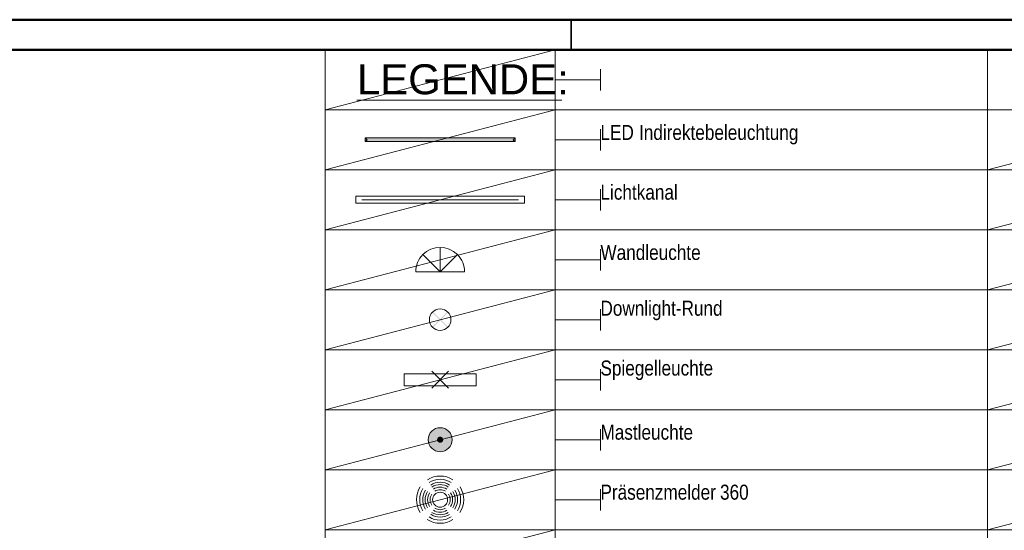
# Model space of a CAD drawing. Extents: x -321 to 526, y -52 to 542.
# Tile 55 of 56: x 243 to 408, y 457 to 542. Entities that reach past the tile are written whole.
import ezdxf

# ---------------------------------------------------------------- set-up
doc = ezdxf.new("R2010")
doc.units = 0
doc.layers.get('0').update_dxf_attribs({"lineweight": 35})
doc.layers.add('E_Hilfslinie Legende', color=7, linetype='Continuous', lineweight=13, true_color=0xffcccc, plot=False)
doc.layers.add('E_Legende', color=7, linetype='Continuous', lineweight=18)
doc.layers.add('Rahmen', color=7, linetype='Continuous', lineweight=35, true_color=0x009900)
doc.layers.add('X_Geometrie', color=3, linetype='Continuous', lineweight=50, true_color=0x00ff00)
doc.styles.get("Standard").update_dxf_attribs({"font": 'arial.ttf'})

# ---------------------------------------------------------------- blocks, each defined once
blk = doc.blocks.new('Blockreferenz-A07MYSPKRK', base_point=(294.36, 476.88))
at = {"color": 0, "linetype": 'ByBlock', "lineweight": -2, "ltscale": 0.13}
for p, q in [((294.36, 476.88), (332.77, 486.88)), ((294.36, 476.88), (294.36, 486.88)), ((294.36, 486.88), (332.77, 486.88)), ((332.77, 486.88), (332.77, 476.88)), ((332.77, 486.88), (332.77, 476.88)), ((332.77, 476.88), (332.77, 486.88)), ((332.77, 486.88), (404.89, 486.88)), ((404.89, 486.88), (404.89, 476.88)), ((340.3, 480.06), (340.3, 483.62)), ((332.77, 481.88), (340.3, 481.88)), ((332.77, 476.88), (294.36, 476.88)), ((404.89, 476.88), (332.77, 476.88))]:
    blk.add_line(p, q, dxfattribs=at)
blk = doc.blocks.new('Blockreferenz-A07MYSPMRK', base_point=(294.36, 526.88))
at = {"color": 0, "linetype": 'ByBlock', "lineweight": -2, "ltscale": 0.13}
for p, q in [((294.36, 526.88), (332.77, 536.88)), ((294.36, 526.88), (294.36, 536.88)), ((294.36, 536.88), (332.77, 536.88)), ((332.77, 536.88), (332.77, 526.88)), ((332.77, 536.88), (332.77, 526.88)), ((332.77, 526.88), (332.77, 536.88)), ((332.77, 536.88), (404.89, 536.88)), ((404.89, 536.88), (404.89, 526.88)), ((340.3, 530.06), (340.3, 533.62)), ((332.77, 531.88), (340.3, 531.88)), ((332.77, 526.88), (294.36, 526.88)), ((404.89, 526.88), (332.77, 526.88))]:
    blk.add_line(p, q, dxfattribs=at)
blk = doc.blocks.new('Blockreferenz-A07MYSPORK', base_point=(294.36, 456.88))
at = {"color": 0, "linetype": 'ByBlock', "lineweight": -2, "ltscale": 0.13}
for p, q in [((294.36, 456.88), (332.77, 466.88)), ((294.36, 456.88), (294.36, 466.88)), ((294.36, 466.88), (332.77, 466.88)), ((332.77, 466.88), (332.77, 456.88)), ((332.77, 466.88), (332.77, 456.88)), ((332.77, 456.88), (332.77, 466.88)), ((332.77, 466.88), (404.89, 466.88)), ((404.89, 466.88), (404.89, 456.88)), ((340.3, 460.06), (340.3, 463.62)), ((332.77, 461.88), (340.3, 461.88)), ((332.77, 456.88), (294.36, 456.88)), ((404.89, 456.88), (332.77, 456.88))]:
    blk.add_line(p, q, dxfattribs=at)
blk = doc.blocks.new('Blockreferenz-A07MYSPQRK', base_point=(294.36, 506.88))
at = {"color": 0, "linetype": 'ByBlock', "lineweight": -2, "ltscale": 0.13}
for p, q in [((294.36, 506.88), (332.77, 516.88)), ((294.36, 506.88), (294.36, 516.88)), ((294.36, 516.88), (332.77, 516.88)), ((332.77, 516.88), (332.77, 506.88)), ((332.77, 516.88), (332.77, 506.88)), ((332.77, 506.88), (332.77, 516.88)), ((332.77, 516.88), (404.89, 516.88)), ((404.89, 516.88), (404.89, 506.88)), ((340.3, 510.06), (340.3, 513.62)), ((332.77, 511.88), (340.3, 511.88)), ((332.77, 506.88), (294.36, 506.88)), ((404.89, 506.88), (332.77, 506.88))]:
    blk.add_line(p, q, dxfattribs=at)
blk = doc.blocks.new('Blockreferenz-A07MYSPSRK', base_point=(294.36, 466.88))
at = {"color": 0, "linetype": 'ByBlock', "lineweight": -2, "ltscale": 0.13}
for p, q in [((294.36, 466.88), (332.77, 476.88)), ((294.36, 466.88), (294.36, 476.88)), ((294.36, 476.88), (332.77, 476.88)), ((332.77, 476.88), (332.77, 466.88)), ((332.77, 476.88), (332.77, 466.88)), ((332.77, 466.88), (332.77, 476.88)), ((332.77, 476.88), (404.89, 476.88)), ((404.89, 476.88), (404.89, 466.88)), ((340.3, 470.06), (340.3, 473.62)), ((332.77, 471.88), (340.3, 471.88)), ((332.77, 466.88), (294.36, 466.88)), ((404.89, 466.88), (332.77, 466.88))]:
    blk.add_line(p, q, dxfattribs=at)
blk = doc.blocks.new('Blockreferenz-A07MYSPURK', base_point=(294.36, 446.88))
at = {"color": 0, "linetype": 'ByBlock', "lineweight": -2, "ltscale": 0.13}
for p, q in [((294.36, 446.88), (332.77, 456.88)), ((294.36, 446.88), (294.36, 456.88)), ((294.36, 456.88), (332.77, 456.88)), ((332.77, 456.88), (332.77, 446.88)), ((332.77, 456.88), (332.77, 446.88)), ((332.77, 446.88), (332.77, 456.88)), ((332.77, 456.88), (404.89, 456.88)), ((404.89, 456.88), (404.89, 446.88)), ((340.3, 450.06), (340.3, 453.62)), ((332.77, 451.88), (340.3, 451.88)), ((332.77, 446.88), (294.36, 446.88)), ((404.89, 446.88), (332.77, 446.88))]:
    blk.add_line(p, q, dxfattribs=at)
blk = doc.blocks.new('MText-A07MYSPWRK', base_point=(299.69, 528.45))
at = {"color": 0, "linetype": 'ByBlock', "lineweight": -2, "ltscale": 0.18}
blk.add_line((299.69, 528.45), (333.87, 528.45), dxfattribs=at)
at = {"color": 0, "linetype": 'ByBlock', "lineweight": -2, "ltscale": 0.18, "insert": (299.69, 534.45), "char_height": 5, "attachment_point": 1}
blk.add_mtext('{\\fArial;LEGENDE:}', dxfattribs=at)
blk = doc.blocks.new('Blockreferenz-A07MYSPYRK', base_point=(294.36, 486.88))
at = {"color": 0, "linetype": 'ByBlock', "lineweight": -2, "ltscale": 0.13}
for p, q in [((294.36, 486.88), (332.77, 496.88)), ((294.36, 486.88), (294.36, 496.88)), ((294.36, 496.88), (332.77, 496.88)), ((332.77, 496.88), (332.77, 486.88)), ((332.77, 496.88), (332.77, 486.88)), ((332.77, 486.88), (332.77, 496.88)), ((332.77, 496.88), (404.89, 496.88)), ((404.89, 496.88), (404.89, 486.88)), ((340.3, 490.06), (340.3, 493.62)), ((332.77, 491.88), (340.3, 491.88)), ((332.77, 486.88), (294.36, 486.88)), ((404.89, 486.88), (332.77, 486.88))]:
    blk.add_line(p, q, dxfattribs=at)
blk = doc.blocks.new('Blockreferenz-A07MYSQ0RK', base_point=(294.36, 496.88))
at = {"color": 0, "linetype": 'ByBlock', "lineweight": -2, "ltscale": 0.13}
for p, q in [((294.36, 496.88), (332.77, 506.88)), ((294.36, 496.88), (294.36, 506.88)), ((294.36, 506.88), (332.77, 506.88)), ((332.77, 506.88), (332.77, 496.88)), ((332.77, 506.88), (332.77, 496.88)), ((332.77, 496.88), (332.77, 506.88)), ((332.77, 506.88), (404.89, 506.88)), ((404.89, 506.88), (404.89, 496.88)), ((340.3, 500.06), (340.3, 503.62)), ((332.77, 501.88), (340.3, 501.88)), ((332.77, 496.88), (294.36, 496.88)), ((404.89, 496.88), (332.77, 496.88))]:
    blk.add_line(p, q, dxfattribs=at)
blk = doc.blocks.new('Blockreferenz-A07MYSQ2RK', base_point=(294.36, 516.88))
at = {"color": 0, "linetype": 'ByBlock', "lineweight": -2, "ltscale": 0.13}
for p, q in [((294.36, 516.88), (332.77, 526.88)), ((294.36, 516.88), (294.36, 526.88)), ((294.36, 526.88), (332.77, 526.88)), ((332.77, 526.88), (332.77, 516.88)), ((332.77, 526.88), (332.77, 516.88)), ((332.77, 516.88), (332.77, 526.88)), ((332.77, 526.88), (404.89, 526.88)), ((404.89, 526.88), (404.89, 516.88)), ((340.3, 520.06), (340.3, 523.62)), ((332.77, 521.88), (340.3, 521.88)), ((332.77, 516.88), (294.36, 516.88)), ((404.89, 516.88), (332.77, 516.88))]:
    blk.add_line(p, q, dxfattribs=at)
blk = doc.blocks.new('Blockreferenz-A07MYSQWRK', base_point=(404.89, 496.88))
at = {"color": 0, "linetype": 'ByBlock', "lineweight": -2, "ltscale": 0.13}
for p, q in [((404.89, 496.88), (443.31, 506.88)), ((404.89, 496.88), (404.89, 506.88)), ((404.89, 506.88), (443.31, 506.88)), ((443.31, 506.88), (443.31, 496.88)), ((443.31, 506.88), (443.31, 496.88)), ((443.31, 496.88), (443.31, 506.88)), ((443.31, 506.88), (515.43, 506.88)), ((450.84, 500.06), (450.84, 503.62)), ((443.31, 501.88), (450.84, 501.88)), ((443.31, 496.88), (404.89, 496.88)), ((515.43, 496.88), (443.31, 496.88))]:
    blk.add_line(p, q, dxfattribs=at)
blk = doc.blocks.new('Blockreferenz-A07MYSQYRK', base_point=(404.89, 476.88))
at = {"color": 0, "linetype": 'ByBlock', "lineweight": -2, "ltscale": 0.13}
for p, q in [((404.89, 476.88), (443.31, 486.88)), ((404.89, 476.88), (404.89, 486.88)), ((404.89, 486.88), (443.31, 486.88)), ((443.31, 486.88), (443.31, 476.88)), ((443.31, 486.88), (443.31, 476.88)), ((443.31, 476.88), (443.31, 486.88)), ((443.31, 486.88), (515.43, 486.88)), ((450.84, 480.06), (450.84, 483.62)), ((443.31, 481.88), (450.84, 481.88)), ((443.31, 476.88), (404.89, 476.88)), ((515.43, 476.88), (443.31, 476.88))]:
    blk.add_line(p, q, dxfattribs=at)
blk = doc.blocks.new('Blockreferenz-A07MYSR2RK', base_point=(404.89, 486.88))
at = {"color": 0, "linetype": 'ByBlock', "lineweight": -2, "ltscale": 0.13}
for p, q in [((404.89, 486.88), (443.31, 496.88)), ((404.89, 486.88), (404.89, 496.88)), ((404.89, 496.88), (443.31, 496.88)), ((443.31, 496.88), (443.31, 486.88)), ((443.31, 496.88), (443.31, 486.88)), ((443.31, 486.88), (443.31, 496.88)), ((443.31, 496.88), (515.43, 496.88)), ((450.84, 490.06), (450.84, 493.62)), ((443.31, 491.88), (450.84, 491.88)), ((443.31, 486.88), (404.89, 486.88)), ((515.43, 486.88), (443.31, 486.88))]:
    blk.add_line(p, q, dxfattribs=at)
blk = doc.blocks.new('Blockreferenz-A07MYSR6RK', base_point=(404.89, 456.88))
at = {"color": 0, "linetype": 'ByBlock', "lineweight": -2, "ltscale": 0.13}
for p, q in [((404.89, 456.88), (443.31, 466.88)), ((404.89, 456.88), (404.89, 466.88)), ((404.89, 466.88), (443.31, 466.88)), ((443.31, 466.88), (443.31, 456.88)), ((443.31, 466.88), (443.31, 456.88)), ((443.31, 456.88), (443.31, 466.88)), ((443.31, 466.88), (515.43, 466.88)), ((450.84, 460.06), (450.84, 463.62)), ((443.31, 461.88), (450.84, 461.88)), ((443.31, 456.88), (404.89, 456.88)), ((515.43, 456.88), (443.31, 456.88))]:
    blk.add_line(p, q, dxfattribs=at)
blk = doc.blocks.new('Blockreferenz-A07MYSRERK', base_point=(404.89, 446.88))
at = {"layer": 'E_Hilfslinie Legende', "linetype": 'ByBlock', "ltscale": 0.13}
for p, q in [((404.89, 446.88), (443.31, 456.88)), ((404.89, 446.88), (404.89, 456.88)), ((404.89, 456.88), (443.31, 456.88)), ((443.31, 456.88), (443.31, 446.88)), ((443.31, 456.88), (443.31, 446.88)), ((443.31, 446.88), (443.31, 456.88)), ((443.31, 456.88), (515.43, 456.88)), ((450.84, 450.06), (450.84, 453.62)), ((443.31, 451.88), (450.84, 451.88)), ((443.31, 446.88), (404.89, 446.88)), ((515.43, 446.88), (443.31, 446.88))]:
    blk.add_line(p, q, dxfattribs=at)
blk = doc.blocks.new('Blockreferenz-A07MYSRIRK', base_point=(404.89, 506.88))
at = {"color": 0, "linetype": 'ByBlock', "lineweight": -2, "ltscale": 0.13}
for p, q in [((404.89, 506.88), (443.31, 516.88)), ((404.89, 506.88), (404.89, 516.88)), ((404.89, 516.88), (443.31, 516.88)), ((443.31, 516.88), (443.31, 506.88)), ((443.31, 516.88), (443.31, 506.88)), ((443.31, 506.88), (443.31, 516.88)), ((443.31, 516.88), (515.43, 516.88)), ((450.84, 510.06), (450.84, 513.62)), ((443.31, 511.88), (450.84, 511.88)), ((443.31, 506.88), (404.89, 506.88)), ((515.43, 506.88), (443.31, 506.88))]:
    blk.add_line(p, q, dxfattribs=at)
blk = doc.blocks.new('Blockreferenz-A07MYSRKRK', base_point=(404.89, 466.88))
at = {"color": 0, "linetype": 'ByBlock', "lineweight": -2, "ltscale": 0.13}
for p, q in [((404.89, 466.88), (443.31, 476.88)), ((404.89, 466.88), (404.89, 476.88)), ((404.89, 476.88), (443.31, 476.88)), ((443.31, 476.88), (443.31, 466.88)), ((443.31, 476.88), (443.31, 466.88)), ((443.31, 466.88), (443.31, 476.88)), ((443.31, 476.88), (515.43, 476.88)), ((450.84, 470.06), (450.84, 473.62)), ((443.31, 471.88), (450.84, 471.88)), ((443.31, 466.88), (404.89, 466.88)), ((515.43, 466.88), (443.31, 466.88))]:
    blk.add_line(p, q, dxfattribs=at)
blk = doc.blocks.new('Blockreferenz-A07MYSRORK', base_point=(404.89, 516.88))
at = {"color": 0, "linetype": 'ByBlock', "lineweight": -2, "ltscale": 0.13}
for p, q in [((404.89, 516.88), (443.31, 526.88)), ((404.89, 516.88), (404.89, 526.88)), ((404.89, 526.88), (443.31, 526.88)), ((443.31, 526.88), (443.31, 516.88)), ((443.31, 526.88), (443.31, 516.88)), ((443.31, 516.88), (443.31, 526.88)), ((443.31, 526.88), (515.43, 526.88)), ((450.84, 520.06), (450.84, 523.62)), ((443.31, 521.88), (450.84, 521.88)), ((443.31, 516.88), (404.89, 516.88)), ((515.43, 516.88), (443.31, 516.88))]:
    blk.add_line(p, q, dxfattribs=at)
blk = doc.blocks.new('T5 1-flammig 21W-A07MYSRURK', base_point=(299.51, 511.28))
at = {"color": 0, "lineweight": -2}
for p, q in [((299.51, 512.48), (327.61, 512.48)), ((299.51, 511.28), (299.51, 512.48)), ((300.54, 512.48), (326.59, 512.48)), ((327.61, 511.28), (327.61, 512.48)), ((299.51, 511.28), (327.61, 511.28)), ((300.51, 511.88), (326.61, 511.88)), ((300.54, 511.28), (326.59, 511.28))]:
    blk.add_line(p, q, dxfattribs=at)
blk = doc.blocks.new('Einbau-Wandleuchte_ 1-flammig-A07MYSRWRK', base_point=(309.48, 499.84))
at = {"color": 0, "linetype": 'ByBlock', "lineweight": -2, "ltscale": 0.18}
for p, q in [((310.68, 502.72), (313.56, 499.84)), ((313.56, 499.84), (316.45, 502.72)), ((309.48, 499.84), (317.64, 499.84))]:
    blk.add_line(p, q, dxfattribs=at)
for major_axis, end_param in [((2.88, 2.89), 1.570796), ((-2.88, 2.89), 0.785398), ((4.08, 0), 0.785398)]:
    blk.add_ellipse((313.56, 499.84), major_axis=major_axis, ratio=1, start_param=0, end_param=end_param, dxfattribs=at)
blk = doc.blocks.new('Präsenzmelder UP 360°-A07MYSS2RK', base_point=(309.62, 457.93))
at = {"color": 0, "lineweight": -2}
blk.add_circle((313.56, 461.88), 1.25, dxfattribs=at)
for major_axis in [(2.14, 3.31), (1.85, 2.87), (1.58, 2.44), (-3.31, 2.14), (-2.87, 1.85), (-2.44, 1.58), (-2.11, 1.36), (1.36, 2.11), (1.13, 1.75), (0.9, 1.4), (2.11, -1.36), (2.44, -1.58), (2.87, -1.85), (3.31, -2.14), (-1.75, 1.13), (-1.4, 0.9), (1.4, -0.9), (1.75, -1.13), (-1.13, -1.75), (-0.9, -1.4), (-2.14, -3.31), (-1.85, -2.87), (-1.58, -2.44), (-1.36, -2.11)]:
    blk.add_ellipse((313.56, 461.88), major_axis=major_axis, ratio=1, start_param=0, end_param=1.146009, dxfattribs=at)
blk = doc.blocks.new('MText-A07MYSS4RK', base_point=(340.3, 511.88))
at = {"color": 0, "linetype": 'ByBlock', "lineweight": -2, "ltscale": 0.18, "insert": (340.3, 514.38), "char_height": 2.5, "attachment_point": 1}
blk.add_mtext('{\\fArial Narrow;Lichtkanal}', dxfattribs=at)
blk = doc.blocks.new('MText-A07MYSSCRK', base_point=(340.3, 461.88))
at = {"color": 0, "linetype": 'ByBlock', "lineweight": -2, "ltscale": 0.18, "char_height": 2.5, "attachment_point": 1}
for s, insert in [('{\\fArial Narrow;Präsenzmelder}', (340.3, 464.38)), ('{\\fArial Narrow;360}', (360.25, 464.38))]:
    blk.add_mtext(s, dxfattribs=dict(at, insert=insert))
blk = doc.blocks.new('MText-A07MYSSKRK', base_point=(340.3, 482.57))
at = {"color": 0, "linetype": 'ByBlock', "lineweight": -2, "ltscale": 0.18, "insert": (340.3, 485.07), "char_height": 2.5, "attachment_point": 1}
blk.add_mtext('{\\fArial Narrow;Spiegelleuchte}', dxfattribs=at)
blk = doc.blocks.new('MText-A07MYSSQRK', base_point=(340.3, 492.54))
at = {"color": 0, "linetype": 'ByBlock', "lineweight": -2, "ltscale": 0.18, "insert": (340.3, 495.04), "char_height": 2.5, "attachment_point": 1}
blk.add_mtext('{\\fArial Narrow;Downlight-Rund}', dxfattribs=at)
blk = doc.blocks.new('Wand-Rechteckleuchte AP-A07MYSSSRK', base_point=(307.56, 480.48))
at = {"color": 0, "linetype": 'ByBlock', "lineweight": -2, "ltscale": 0.18}
for p, q in [((307.56, 480.88), (307.56, 482.88)), ((307.56, 482.88), (319.56, 482.88)), ((312.16, 480.48), (314.96, 483.28)), ((314.96, 480.48), (312.16, 483.28)), ((319.56, 482.88), (319.56, 480.88)), ((319.56, 480.88), (307.56, 480.88))]:
    blk.add_line(p, q, dxfattribs=at)
blk = doc.blocks.new('MText-A07MYSSURK', base_point=(340.3, 501.84))
at = {"color": 0, "linetype": 'ByBlock', "lineweight": -2, "ltscale": 0.18, "insert": (340.3, 504.34), "char_height": 2.5, "attachment_point": 1}
blk.add_mtext('{\\fArial Narrow;Wandleuchte}', dxfattribs=at)
blk = doc.blocks.new('Leuchtendeckenauslaß-A07MYST0RK', base_point=(311.76, 490.08))
at = {"color": 0, "linetype": 'ByBlock', "lineweight": -2, "ltscale": 0.18}
blk.add_circle((313.56, 491.88), 1.8, dxfattribs=at)
for points in [[(314.77, 490.54), (312.22, 493.09), (314.9, 490.67), (312.35, 493.22)], [(314.9, 493.09), (312.35, 490.54), (314.77, 493.21), (312.22, 490.67)]]:
    blk.add_solid(points, dxfattribs=at)
blk = doc.blocks.new('Pendel-Schirmleuchte (gefüllt)-A07MYSUGRK', base_point=(311.56, 469.88))
at = {"linetype": 'ByBlock', "lineweight": -2, "ltscale": 0.18, "true_color": 0xffff00}
blk.add_hatch(color=2, dxfattribs=at).paths.add_polyline_path([(313.56, 473.88), (314.08, 473.81), (314.56, 473.61), (314.98, 473.29), (315.29, 472.88), (315.49, 472.4), (315.56, 471.88), (315.49, 471.36), (315.29, 470.88), (314.98, 470.46), (314.56, 470.15), (314.08, 469.95), (313.56, 469.88), (313.04, 469.95), (312.56, 470.15), (312.15, 470.46), (311.83, 470.88), (311.63, 471.36), (311.56, 471.88), (311.63, 472.4), (311.83, 472.88), (312.15, 473.29), (312.56, 473.61), (313.04, 473.81)])
at = {"linetype": 'ByBlock', "lineweight": -2, "ltscale": 0.18}
blk.add_hatch(color=0, dxfattribs=at).paths.add_polyline_path([(313.56, 472.39), (313.69, 472.37), (313.82, 472.32), (313.92, 472.24), (314.01, 472.13), (314.06, 472.01), (314.07, 471.87), (314.06, 471.74), (314.01, 471.62), (313.92, 471.51), (313.82, 471.43), (313.69, 471.38), (313.56, 471.36), (313.43, 471.38), (313.3, 471.43), (313.2, 471.51), (313.12, 471.62), (313.07, 471.74), (313.05, 471.87), (313.07, 472.01), (313.12, 472.13), (313.2, 472.24), (313.3, 472.32), (313.43, 472.37)])
at = {"color": 0, "linetype": 'ByBlock', "lineweight": -2, "ltscale": 0.18}
blk.add_circle((313.56, 471.88), 2, dxfattribs=at)
blk = doc.blocks.new('MText-A07MYSUIRK', base_point=(340.3, 471.88))
at = {"color": 0, "linetype": 'ByBlock', "lineweight": -2, "ltscale": 0.18, "insert": (340.3, 474.38), "char_height": 2.5, "attachment_point": 1}
blk.add_mtext('{\\fArial Narrow;Mastleuchte}', dxfattribs=at)
blk = doc.blocks.new('MText-A07MYSUKRK', base_point=(340.3, 521.84))
at = {"color": 0, "linetype": 'ByBlock', "lineweight": -2, "ltscale": 0.18, "char_height": 2.5, "attachment_point": 1}
for s, insert in [('{\\fArial Narrow;LED}', (340.3, 524.34)), ('{\\fArial Narrow;Indirektebeleuchtung}', (346.73, 524.34))]:
    blk.add_mtext(s, dxfattribs=dict(at, insert=insert))
blk = doc.blocks.new('T8 1-flammig 36W-A07MYSUMRK', base_point=(301.06, 521.58))
at = {"color": 0, "lineweight": -2}
for p, q in [((301.06, 522.18), (301.36, 521.88)), ((301.06, 522.18), (326.06, 522.18)), ((301.06, 521.58), (301.06, 522.18)), ((301.06, 521.58), (301.36, 521.88)), ((301.06, 521.58), (326.06, 521.58)), ((326.06, 522.18), (325.76, 521.88)), ((326.06, 521.58), (325.76, 521.88)), ((326.06, 521.58), (326.06, 522.18))]:
    blk.add_line(p, q, dxfattribs=at)
blk.add_solid([(301.06, 521.58), (301.06, 522.18), (326.06, 521.58), (326.06, 522.18)], dxfattribs=at)

msp = doc.modelspace()

# ---------------------------------------------------------------- linework, layer by layer
at = {"layer": 'E_Hilfslinie Legende', "ltscale": 0.13}
msp.add_line((313.56, 503.92), (313.56, 499.84), dxfattribs=at)
at = {"layer": 'Rahmen', "ltscale": 0.35}
msp.add_line((335.43, 536.88), (335.43, 541.88), dxfattribs=at)
at = {"layer": 'Rahmen', "lineweight": 50, "ltscale": 0.5}
for points in [[(520.43, -52.12), (520.43, 541.88), (-320.57, 541.88), (-320.57, -52.12), (170.43, -52.12), (420.43, -52.12), (520.43, -52.12)], [(515.43, -47.12), (515.43, 536.88), (-300.57, 536.88), (-300.57, -47.12), (165.43, -47.12), (415.43, -47.12), (515.43, -47.12)]]:
    msp.add_lwpolyline(points, close=True, dxfattribs=at)

# ---------------------------------------------------------------- block references
at = {"layer": 'E_Hilfslinie Legende', "ltscale": 0.13}
for name, p in [('Blockreferenz-A07MYSPMRK', (294.36, 526.88)), ('Blockreferenz-A07MYSQ2RK', (294.36, 516.88)), ('Blockreferenz-A07MYSRORK', (404.89, 516.88)), ('Blockreferenz-A07MYSPQRK', (294.36, 506.88)), ('Blockreferenz-A07MYSRIRK', (404.89, 506.88)), ('Blockreferenz-A07MYSQ0RK', (294.36, 496.88)), ('Blockreferenz-A07MYSQWRK', (404.89, 496.88)), ('Blockreferenz-A07MYSPYRK', (294.36, 486.88)), ('Blockreferenz-A07MYSR2RK', (404.89, 486.88)), ('Blockreferenz-A07MYSPKRK', (294.36, 476.88)), ('Blockreferenz-A07MYSQYRK', (404.89, 476.88)), ('Blockreferenz-A07MYSPSRK', (294.36, 466.88)), ('Blockreferenz-A07MYSRKRK', (404.89, 466.88)), ('Blockreferenz-A07MYSPORK', (294.36, 456.88)), ('Blockreferenz-A07MYSR6RK', (404.89, 456.88)), ('Blockreferenz-A07MYSPURK', (294.36, 446.88))]:
    msp.add_blockref(name, p, dxfattribs=at)
at = {"layer": 'E_Legende', "ltscale": 0.18}
for name, p in [('MText-A07MYSPWRK', (299.69, 528.45)), ('MText-A07MYSUKRK', (340.3, 521.84)), ('MText-A07MYSS4RK', (340.3, 511.88)), ('MText-A07MYSSURK', (340.3, 501.84)), ('MText-A07MYSSQRK', (340.3, 492.54)), ('MText-A07MYSSKRK', (340.3, 482.57)), ('MText-A07MYSUIRK', (340.3, 471.88)), ('MText-A07MYSSCRK', (340.3, 461.88))]:
    msp.add_blockref(name, p, dxfattribs=at)
at = {"layer": 'E_Legende', "color": 40, "ltscale": 0.18, "true_color": 0xffbf00}
for name, p in [('T8 1-flammig 36W-A07MYSUMRK', (301.06, 521.58)), ('T5 1-flammig 21W-A07MYSRURK', (299.51, 511.28)), ('Einbau-Wandleuchte_ 1-flammig-A07MYSRWRK', (309.48, 499.84)), ('Leuchtendeckenauslaß-A07MYST0RK', (311.76, 490.08)), ('Wand-Rechteckleuchte AP-A07MYSSSRK', (307.56, 480.48)), ('Pendel-Schirmleuchte (gefüllt)-A07MYSUGRK', (311.56, 469.88))]:
    msp.add_blockref(name, p, dxfattribs=at)
at = {"layer": 'E_Legende', "color": 5, "linetype": 'Continuous', "ltscale": 0.18, "true_color": 0x0000ff}
msp.add_blockref('Präsenzmelder UP 360°-A07MYSS2RK', (309.62, 457.93), dxfattribs=at)
at = {"layer": 'X_Geometrie', "ltscale": 0.5}
msp.add_blockref('Blockreferenz-A07MYSRERK', (404.89, 446.88), dxfattribs=at)

doc.saveas('drawing.dxf')
